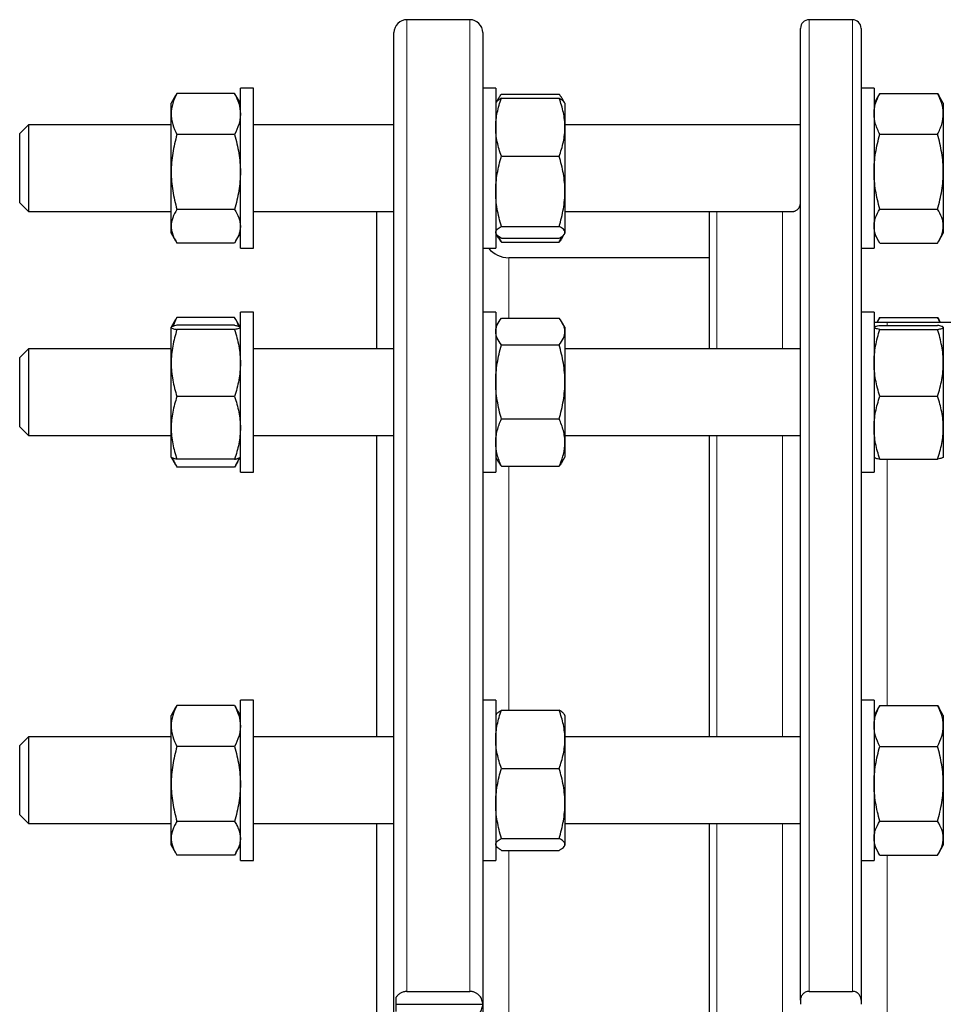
# Model space of a CAD drawing. Header units: millimetres. Extents: x 108 to 1084, y 38 to 949.
# Tile 8 of 9: x 724 to 937, y 707 to 935. Entities that reach past the tile are written whole.
import ezdxf

# ---------------------------------------------------------------- set-up
doc = ezdxf.new("R2010")
doc.units = ezdxf.units.MM

msp = doc.modelspace()

# ---------------------------------------------------------------- linework, layer by layer
at = {"color": 7, "linetype": 'Continuous', "lineweight": 25}
for p, q in [((827.57, 934.51), (813.07, 934.51)), ((916.01, 934.51), (906.01, 934.51)), ((810.07, 707.01), (810.07, 931.51)), ((830.57, 931.51), (830.57, 707.01)), ((904.01, 708), (904.01, 932.51)), ((918.01, 932.51), (918.01, 708)), ((759.61, 916.99), (758.57, 915.19)), ((759.62, 916.98), (759.91, 917.48)), ((773.23, 917.48), (759.91, 917.48)), ((773.53, 916.98), (773.23, 917.48)), ((774.57, 915.19), (773.54, 916.99)), ((777.57, 918.69), (774.57, 918.69)), ((774.57, 907.89), (774.57, 918.69)), ((777.57, 907.89), (777.57, 918.69)), ((833.57, 918.69), (830.57, 918.69)), ((833.57, 918.69), (833.57, 885.47)), ((834.91, 917.29), (848.23, 917.29)), ((921.01, 918.69), (918.01, 918.69)), ((921.01, 918.69), (921.01, 881.69)), ((922.06, 917.01), (921.01, 915.19)), ((922.35, 917.49), (922.06, 917.01)), ((922.35, 917.49), (935.67, 917.49)), ((935.67, 917.49), (935.95, 917.01)), ((937.01, 915.19), (935.96, 917.01)), ((758.57, 912.73), (758.57, 915.19)), ((833.69, 915.39), (833.57, 915.19)), ((834.18, 916.25), (833.69, 915.39)), ((834.91, 916.38), (848.23, 916.38)), ((849.46, 915.39), (848.96, 916.25)), ((849.57, 915.19), (849.46, 915.39)), ((849.57, 915.19), (849.57, 909.66)), ((937.01, 915.19), (937.01, 912.76)), ((758.57, 899.33), (758.57, 912.73)), ((937.01, 912.76), (937.01, 899.38)), ((725.57, 910.19), (723.57, 908.19)), ((758.57, 910.19), (725.57, 910.19)), ((725.57, 910.19), (725.57, 895.48)), ((810.07, 910.19), (777.57, 910.19)), ((904.01, 910.19), (849.57, 910.19)), ((723.57, 896.42), (723.57, 908.19)), ((773.23, 907.97), (759.91, 907.97)), ((774.57, 881.69), (774.57, 907.89)), ((777.57, 881.69), (777.57, 907.89)), ((849.57, 909.66), (849.57, 894.85)), ((922.35, 908.03), (935.67, 908.03)), ((834.91, 902.94), (848.23, 902.94)), ((758.57, 886.79), (758.57, 899.33)), ((937.01, 899.38), (937.01, 886.81)), ((723.57, 892.19), (723.57, 896.42)), ((725.57, 895.48), (725.57, 890.19)), ((849.57, 894.85), (849.57, 885.38)), ((723.57, 892.19), (725.57, 890.19)), ((725.57, 890.19), (758.57, 890.19)), ((773.23, 890.68), (759.91, 890.68)), ((777.57, 890.19), (810.07, 890.19)), ((806.07, 858.43), (806.07, 890.19)), ((849.57, 890.19), (902.17, 890.19)), ((883.01, 858.43), (883.01, 890.19)), ((922.35, 890.73), (935.67, 890.73)), ((758.57, 885.19), (758.57, 886.79)), ((758.57, 885.19), (759.61, 883.4)), ((773.54, 883.4), (774.57, 885.19)), ((833.57, 885.47), (833.57, 881.69)), ((833.57, 885.19), (833.69, 884.99)), ((834.91, 886.76), (848.23, 886.76)), ((849.46, 884.99), (849.57, 885.19)), ((849.57, 885.38), (849.57, 885.19)), ((921.01, 885.19), (922.06, 883.37)), ((935.96, 883.37), (937.01, 885.19)), ((937.01, 886.81), (937.01, 885.19)), ((773.23, 882.9), (759.91, 882.9)), ((833.71, 884.95), (834.18, 884.13)), ((834.91, 884.01), (848.23, 884.01)), ((834.91, 883.09), (848.23, 883.09)), ((848.96, 884.13), (849.43, 884.95)), ((922.35, 882.9), (935.67, 882.9)), ((774.57, 881.69), (777.57, 881.69)), ((830.57, 881.69), (833.57, 881.69)), ((918.01, 881.69), (921.01, 881.69)), ((883.01, 879.51), (836.57, 879.51)), ((777.57, 866.93), (774.57, 866.93)), ((774.57, 846.68), (774.57, 866.93)), ((777.57, 846.68), (777.57, 866.93)), ((833.57, 866.93), (830.57, 866.93)), ((833.57, 866.93), (833.57, 830.08)), ((921.01, 866.93), (918.01, 866.93)), ((921.01, 866.93), (921.01, 829.93)), ((759.61, 865.22), (758.6, 863.47)), ((759.62, 865.22), (759.91, 865.72)), ((773.23, 865.72), (759.91, 865.72)), ((773.53, 865.22), (773.23, 865.72)), ((774.54, 863.47), (773.54, 865.22)), ((834.91, 865.53), (848.23, 865.53)), ((924.07, 864.51), (921.01, 864.51)), ((922.06, 865.25), (921.63, 864.51)), ((922.35, 865.72), (922.06, 865.25)), ((922.35, 865.72), (935.67, 865.72)), ((966.57, 864.51), (924.07, 864.51)), ((935.67, 865.72), (935.96, 865.25)), ((936.39, 864.51), (935.96, 865.25)), ((758.59, 863.46), (758.57, 863.43)), ((758.57, 863.4), (758.57, 863.43)), ((758.57, 855.17), (758.57, 863.4)), ((773.23, 863.9), (759.91, 863.9)), ((773.23, 862.9), (759.91, 862.9)), ((774.57, 863.43), (774.55, 863.46)), ((834.18, 864.49), (833.57, 863.43)), ((849.57, 863.43), (848.96, 864.49)), ((849.57, 863.43), (849.57, 862.45)), ((849.57, 862.45), (849.57, 850.81)), ((921.02, 863.45), (921.01, 863.43)), ((922.35, 863.88), (935.67, 863.88)), ((922.35, 862.94), (935.67, 862.94)), ((937.01, 863.43), (937, 863.45)), ((937.01, 863.43), (937.01, 863.41)), ((937.01, 863.41), (937.01, 855.21)), ((725.57, 858.43), (723.57, 856.43)), ((758.57, 858.43), (725.57, 858.43)), ((725.57, 858.43), (725.57, 839.94)), ((810.07, 858.43), (777.57, 858.43)), ((834.91, 859.36), (848.23, 859.36)), ((904.01, 858.43), (849.57, 858.43)), ((723.57, 841.63), (723.57, 856.43)), ((758.57, 840.19), (758.57, 855.17)), ((937.01, 855.21), (937.01, 840.23)), ((849.57, 850.81), (849.57, 836.8)), ((773.23, 847.43), (759.91, 847.43)), ((774.57, 829.93), (774.57, 846.68)), ((777.57, 829.93), (777.57, 846.68)), ((922.35, 847.49), (935.67, 847.49)), ((834.91, 842.26), (848.23, 842.26)), ((723.57, 840.43), (723.57, 841.63)), ((723.57, 840.43), (725.57, 838.43)), ((725.57, 839.94), (725.57, 838.43)), ((758.57, 833.43), (758.57, 840.19)), ((937.01, 840.23), (937.01, 833.43)), ((725.57, 838.43), (758.57, 838.43)), ((777.57, 838.43), (810.07, 838.43)), ((806.07, 768.77), (806.07, 838.43)), ((849.57, 838.43), (903.86, 838.43)), ((883.01, 768.77), (883.01, 838.43)), ((849.57, 836.8), (849.57, 833.43)), ((758.57, 833.43), (758.59, 833.4)), ((758.59, 833.4), (759.61, 831.63)), ((773.23, 832.95), (759.91, 832.95)), ((773.54, 831.63), (774.55, 833.4)), ((774.55, 833.4), (774.57, 833.43)), ((833.57, 833.43), (834.18, 832.37)), ((848.96, 832.37), (849.57, 833.43)), ((921.01, 833.43), (921.02, 833.4)), ((922.35, 832.98), (935.67, 832.98)), ((937, 833.4), (937.01, 833.43)), ((773.23, 831.14), (759.91, 831.14)), ((834.91, 831.33), (848.23, 831.33)), ((774.57, 829.93), (777.57, 829.93)), ((830.57, 829.93), (833.57, 829.93)), ((833.57, 830.08), (833.57, 829.93)), ((918.01, 829.93), (921.01, 829.93)), ((773.23, 776.06), (759.91, 776.06)), ((777.57, 777.27), (774.57, 777.27)), ((774.57, 748.05), (774.57, 777.27)), ((777.57, 748.05), (777.57, 777.27)), ((833.57, 777.27), (830.57, 777.27)), ((833.57, 777.27), (833.57, 740.27)), ((921.01, 777.27), (918.01, 777.27)), ((921.01, 777.27), (921.01, 740.27)), ((922.35, 776.07), (922.06, 775.59)), ((922.35, 776.07), (935.67, 776.07)), ((935.67, 776.07), (935.95, 775.59)), ((759.6, 775.56), (758.57, 773.77)), ((758.57, 771.31), (758.57, 773.77)), ((774.57, 773.77), (773.54, 775.56)), ((833.68, 773.96), (833.57, 773.77)), ((834.91, 774.96), (848.23, 774.96)), ((849.57, 773.77), (849.46, 773.96)), ((849.57, 773.77), (849.57, 768.24)), ((922.06, 775.59), (921.01, 773.77)), ((937.01, 773.77), (935.96, 775.59)), ((937.01, 773.77), (937.01, 771.34)), ((758.57, 757.91), (758.57, 771.31)), ((937.01, 771.34), (937.01, 757.96)), ((725.57, 768.77), (723.57, 766.77)), ((723.57, 750.77), (723.57, 766.77)), ((758.57, 768.77), (725.57, 768.77)), ((725.57, 768.77), (725.57, 748.78)), ((810.07, 768.77), (777.57, 768.77)), ((904.01, 768.77), (849.57, 768.77)), ((849.57, 768.24), (849.57, 753.43)), ((773.23, 766.55), (759.91, 766.55)), ((922.35, 766.6), (935.67, 766.6)), ((834.91, 761.52), (848.23, 761.52)), ((758.57, 745.37), (758.57, 757.91)), ((937.01, 757.96), (937.01, 745.39)), ((849.57, 753.43), (849.57, 743.96)), ((723.57, 750.77), (725.57, 748.77)), ((725.57, 748.78), (725.57, 748.77)), ((725.57, 748.77), (758.57, 748.77)), ((773.23, 749.26), (759.91, 749.26)), ((777.57, 748.77), (810.07, 748.77)), ((806.07, 665.24), (806.07, 748.77)), ((849.57, 748.77), (904.01, 748.77)), ((883.01, 665.24), (883.01, 748.77)), ((922.35, 749.31), (935.67, 749.31)), ((774.57, 740.27), (774.57, 748.05)), ((777.57, 740.27), (777.57, 748.05)), ((758.57, 743.77), (758.57, 745.37)), ((834.91, 745.34), (848.23, 745.34)), ((849.57, 743.96), (849.57, 743.77)), ((937.01, 745.39), (937.01, 743.77)), ((758.57, 743.77), (759.61, 741.98)), ((773.54, 741.98), (774.57, 743.77)), ((833.57, 743.77), (833.69, 743.57)), ((834.91, 742.58), (848.23, 742.58)), ((849.46, 743.57), (849.57, 743.77)), ((921.01, 743.77), (922.06, 741.95)), ((935.96, 741.95), (937.01, 743.77)), ((773.23, 741.48), (759.91, 741.48)), ((774.57, 740.27), (777.57, 740.27)), ((830.57, 740.27), (833.57, 740.27)), ((918.01, 740.27), (921.01, 740.27)), ((922.35, 741.48), (935.67, 741.48)), ((813.07, 709.99), (827.57, 709.99)), ((906.01, 709.99), (916.01, 709.99)), ((810.57, 705.35), (810.57, 708.66)), ((904.01, 708), (904.01, 707.01)), ((918.01, 708), (918.01, 707.01)), ((810.07, 482.51), (810.07, 707.01)), ((810.57, 707.01), (830.57, 707.01)), ((830.57, 707.01), (830.57, 482.51))]:
    msp.add_line(p, q, dxfattribs=at)
at = {"color": 8, "linetype": 'Continuous', "lineweight": 18}
for p, q in [((813.07, 934.51), (813.07, 709.99)), ((827.57, 709.99), (827.57, 934.51)), ((906.01, 934.51), (906.01, 709.99)), ((916.01, 709.99), (916.01, 934.51)), ((884.66, 890.19), (884.66, 858.43)), ((899.88, 858.43), (899.88, 890.19)), ((836.57, 879.51), (836.57, 865.53)), ((924.07, 864.51), (924.07, 863.88)), ((884.66, 838.43), (884.66, 768.77)), ((899.88, 768.77), (899.88, 838.43)), ((924.07, 832.98), (924.07, 776.07)), ((836.57, 831.33), (836.57, 774.96)), ((884.66, 748.77), (884.66, 665.24)), ((899.88, 665.24), (899.88, 748.77)), ((836.57, 742.58), (836.57, 672.34)), ((924.07, 741.48), (924.07, 670.69))]:
    msp.add_line(p, q, dxfattribs=at)
at = {"color": 7, "linetype": 'Continuous', "lineweight": 25}
for centre, radius, start, end in [((813.07, 931.51), 3, 90, 180), ((827.57, 931.51), 3, 0, 90), ((906.01, 932.51), 2, 90, 180), ((916.01, 932.51), 2, 360, 90), ((836.57, 885.51), 6, 219.4798, 270)]:
    msp.add_arc(centre, radius, start, end, dxfattribs=at)
for points, knots in [([(759.91, 917.48), (759.5, 916.71), (759.17, 915.92), (758.7, 914.34), (758.57, 913.54), (758.57, 912.73)], [0, 0, 0, 0, 0.5, 0.5, 1, 1, 1, 1]), ([(773.23, 917.48), (773.64, 916.71), (773.98, 915.92), (774.44, 914.34), (774.57, 913.54), (774.57, 912.73)], [0, 0, 0, 0, 0.5, 0.5, 1, 1, 1, 1]), ([(833.89, 915.64), (833.91, 915.71), (834.04, 916.03), (834.37, 916.58), (834.73, 917.06), (834.91, 917.29)], [0, 0, 0, 0, 0.132538, 0.566227, 1, 1, 1, 1]), ([(849.26, 915.64), (849.23, 915.71), (849.1, 916.03), (848.77, 916.58), (848.41, 917.06), (848.23, 917.29)], [0, 0, 0, 0, 0.132538, 0.566227, 1, 1, 1, 1]), ([(921.01, 912.76), (921.01, 913.16), (921.04, 913.56), (921.16, 914.36), (921.26, 914.76), (921.61, 915.95), (921.94, 916.72), (922.35, 917.49)], [0, 0, 0, 0, 0.25, 0.25, 0.5, 0.5, 1, 1, 1, 1]), ([(937.01, 912.76), (937.01, 913.16), (936.98, 913.56), (936.85, 914.36), (936.76, 914.76), (936.41, 915.95), (936.07, 916.72), (935.67, 917.49)], [0, 0, 0, 0, 0.25, 0.25, 0.5, 0.5, 1, 1, 1, 1]), ([(833.57, 909.66), (833.57, 910.23), (833.6, 910.8), (833.73, 911.94), (833.82, 912.5), (834.17, 914.18), (834.5, 915.28), (834.91, 916.38)], [0, 0, 0, 0, 0.25, 0.25, 0.5, 0.5, 1, 1, 1, 1]), ([(834.91, 916.38), (834.78, 916.3), (834.52, 916.16), (834.2, 915.93), (833.93, 915.7), (833.76, 915.52), (833.71, 915.41), (833.69, 915.39)], [0, 0, 0, 0, 0.2277806, 0.4556256, 0.683352, 0.915379, 1, 1, 1, 1]), ([(849.57, 909.66), (849.57, 910.23), (849.54, 910.8), (849.42, 911.94), (849.33, 912.5), (848.98, 914.18), (848.64, 915.28), (848.23, 916.38)], [0, 0, 0, 0, 0.25, 0.25, 0.5, 0.5, 1, 1, 1, 1]), ([(848.23, 916.38), (848.36, 916.3), (848.62, 916.16), (848.95, 915.93), (849.21, 915.7), (849.38, 915.52), (849.44, 915.41), (849.45, 915.39)], [0, 0, 0, 0, 0.227781, 0.455626, 0.683352, 0.915379, 1, 1, 1, 1]), ([(758.57, 912.73), (758.57, 912.32), (758.6, 911.92), (758.73, 911.12), (758.82, 910.72), (759.17, 909.53), (759.5, 908.75), (759.91, 907.97)], [0, 0, 0, 0, 0.25, 0.25, 0.5, 0.5, 1, 1, 1, 1]), ([(774.57, 912.73), (774.57, 912.32), (774.54, 911.92), (774.42, 911.12), (774.33, 910.72), (773.98, 909.53), (773.64, 908.75), (773.23, 907.97)], [0, 0, 0, 0, 0.25, 0.25, 0.5, 0.5, 1, 1, 1, 1]), ([(922.35, 908.03), (922.15, 908.41), (921.96, 908.8), (921.63, 909.58), (921.48, 909.98), (921.14, 911.16), (921.01, 911.96), (921.01, 912.76)], [0, 0, 0, 0, 0.25, 0.25, 0.5, 0.5, 1, 1, 1, 1]), ([(935.67, 908.03), (935.87, 908.41), (936.06, 908.8), (936.39, 909.58), (936.53, 909.98), (936.88, 911.16), (937.01, 911.96), (937.01, 912.76)], [0, 0, 0, 0, 0.25, 0.25, 0.5, 0.5, 1, 1, 1, 1]), ([(759.91, 907.97), (759.71, 907.27), (759.52, 906.56), (759.19, 905.12), (759.05, 904.4), (758.7, 902.24), (758.57, 900.79), (758.57, 899.33)], [0, 0, 0, 0, 0.25, 0.25, 0.5, 0.5, 1, 1, 1, 1]), ([(773.23, 907.97), (773.43, 907.27), (773.62, 906.56), (773.95, 905.12), (774.1, 904.4), (774.45, 902.24), (774.57, 900.79), (774.57, 899.33)], [0, 0, 0, 0, 0.25, 0.25, 0.5, 0.5, 1, 1, 1, 1]), ([(834.91, 902.94), (834.5, 904.04), (834.17, 905.15), (833.7, 907.39), (833.57, 908.52), (833.57, 909.66)], [0, 0, 0, 0, 0.5, 0.5, 1, 1, 1, 1]), ([(848.23, 902.94), (848.64, 904.04), (848.98, 905.15), (849.44, 907.39), (849.57, 908.52), (849.57, 909.66)], [0, 0, 0, 0, 0.5, 0.5, 1, 1, 1, 1]), ([(921.01, 899.38), (921.01, 900.11), (921.04, 900.85), (921.16, 902.31), (921.25, 903.03), (921.6, 905.19), (921.94, 906.62), (922.35, 908.03)], [0, 0, 0, 0, 0.25, 0.25, 0.5, 0.5, 1, 1, 1, 1]), ([(937.01, 899.38), (937.01, 900.11), (936.98, 900.85), (936.86, 902.31), (936.76, 903.03), (936.41, 905.19), (936.08, 906.62), (935.67, 908.03)], [0, 0, 0, 0, 0.25, 0.25, 0.5, 0.5, 1, 1, 1, 1]), ([(833.57, 894.85), (833.57, 895.54), (833.6, 896.22), (833.73, 897.6), (833.82, 898.28), (834.17, 900.31), (834.51, 901.64), (834.91, 902.94)], [0, 0, 0, 0, 0.25, 0.25, 0.5, 0.5, 1, 1, 1, 1]), ([(849.57, 894.85), (849.57, 895.54), (849.54, 896.22), (849.42, 897.6), (849.32, 898.28), (848.97, 900.31), (848.64, 901.64), (848.23, 902.94)], [0, 0, 0, 0, 0.25, 0.25, 0.5, 0.5, 1, 1, 1, 1]), ([(758.57, 899.33), (758.57, 898.6), (758.6, 897.86), (758.73, 896.39), (758.82, 895.66), (759.17, 893.5), (759.51, 892.08), (759.91, 890.68)], [0, 0, 0, 0, 0.25, 0.25, 0.5, 0.5, 1, 1, 1, 1]), ([(774.57, 899.33), (774.57, 898.6), (774.54, 897.86), (774.42, 896.39), (774.32, 895.66), (773.97, 893.5), (773.64, 892.08), (773.23, 890.68)], [0, 0, 0, 0, 0.25, 0.25, 0.5, 0.5, 1, 1, 1, 1]), ([(922.35, 890.73), (921.94, 892.15), (921.6, 893.57), (921.14, 896.45), (921.01, 897.91), (921.01, 899.38)], [0, 0, 0, 0, 0.5, 0.5, 1, 1, 1, 1]), ([(935.67, 890.73), (936.08, 892.15), (936.42, 893.57), (936.88, 896.45), (937.01, 897.91), (937.01, 899.38)], [0, 0, 0, 0, 0.5, 0.5, 1, 1, 1, 1]), ([(834.91, 886.76), (834.71, 887.42), (834.52, 888.08), (834.19, 889.43), (834.05, 890.1), (833.7, 892.13), (833.57, 893.48), (833.57, 894.85)], [0, 0, 0, 0, 0.25, 0.25, 0.5, 0.5, 1, 1, 1, 1]), ([(848.23, 886.76), (848.43, 887.42), (848.62, 888.08), (848.95, 889.43), (849.1, 890.1), (849.45, 892.13), (849.57, 893.48), (849.57, 894.85)], [0, 0, 0, 0, 0.25, 0.25, 0.5, 0.5, 1, 1, 1, 1]), ([(902.17, 890.19), (902.18, 890.19), (902.26, 890.19), (902.44, 890.22), (902.7, 890.29), (902.96, 890.41), (903.23, 890.6), (903.48, 890.83), (903.67, 891.1), (903.81, 891.37), (903.91, 891.63), (903.98, 891.92), (904.01, 892.18), (904.01, 892.34), (904.01, 892.38)], [0, 0, 0, 0, 0.0139157, 0.1154837, 0.217064, 0.3269307, 0.4367881, 0.5491099, 0.6614032, 0.7376861, 0.813959, 0.8919663, 0.9699589, 1, 1, 1, 1]), ([(759.91, 890.68), (759.5, 890.04), (759.17, 889.4), (758.7, 888.11), (758.57, 887.45), (758.57, 886.79)], [0, 0, 0, 0, 0.5, 0.5, 1, 1, 1, 1]), ([(773.23, 890.68), (773.64, 890.04), (773.98, 889.4), (774.44, 888.11), (774.57, 887.45), (774.57, 886.79)], [0, 0, 0, 0, 0.5, 0.5, 1, 1, 1, 1]), ([(921.01, 886.81), (921.01, 887.15), (921.04, 887.48), (921.16, 888.14), (921.25, 888.47), (921.6, 889.45), (921.94, 890.09), (922.35, 890.73)], [0, 0, 0, 0, 0.25, 0.25, 0.5, 0.5, 1, 1, 1, 1]), ([(937.01, 886.81), (937.01, 887.15), (936.98, 887.48), (936.86, 888.14), (936.76, 888.47), (936.41, 889.45), (936.08, 890.09), (935.67, 890.73)], [0, 0, 0, 0, 0.25, 0.25, 0.5, 0.5, 1, 1, 1, 1]), ([(758.57, 886.79), (758.57, 886.46), (758.6, 886.13), (758.73, 885.47), (758.82, 885.15), (759.17, 884.18), (759.5, 883.54), (759.91, 882.9)], [0, 0, 0, 0, 0.25, 0.25, 0.5, 0.5, 1, 1, 1, 1]), ([(774.57, 886.79), (774.57, 886.46), (774.54, 886.13), (774.42, 885.47), (774.33, 885.15), (773.98, 884.18), (773.64, 883.54), (773.23, 882.9)], [0, 0, 0, 0, 0.25, 0.25, 0.5, 0.5, 1, 1, 1, 1]), ([(833.57, 885.38), (833.57, 885.5), (833.6, 885.62), (833.73, 885.85), (833.82, 885.96), (834.17, 886.31), (834.5, 886.53), (834.91, 886.76)], [0, 0, 0, 0, 0.25, 0.25, 0.5, 0.5, 1, 1, 1, 1]), ([(834.91, 884.01), (834.5, 884.23), (834.17, 884.46), (833.7, 884.92), (833.57, 885.15), (833.57, 885.38)], [0, 0, 0, 0, 0.5, 0.5, 1, 1, 1, 1]), ([(849.57, 885.38), (849.57, 885.5), (849.54, 885.62), (849.42, 885.85), (849.33, 885.96), (848.98, 886.31), (848.64, 886.53), (848.23, 886.76)], [0, 0, 0, 0, 0.25, 0.25, 0.5, 0.5, 1, 1, 1, 1]), ([(848.23, 884.01), (848.64, 884.23), (848.98, 884.46), (849.44, 884.92), (849.57, 885.15), (849.57, 885.38)], [0, 0, 0, 0, 0.5, 0.5, 1, 1, 1, 1]), ([(922.35, 882.9), (921.94, 883.54), (921.6, 884.18), (921.14, 885.49), (921.01, 886.15), (921.01, 886.81)], [0, 0, 0, 0, 0.5, 0.5, 1, 1, 1, 1]), ([(935.67, 882.9), (936.08, 883.54), (936.42, 884.18), (936.88, 885.49), (937.01, 886.15), (937.01, 886.81)], [0, 0, 0, 0, 0.5, 0.5, 1, 1, 1, 1]), ([(834.19, 884.14), (834.26, 884.03), (834.45, 883.67), (834.72, 883.33), (834.91, 883.09)], [0, 0, 0, 0, 0.3199566, 1, 1, 1, 1]), ([(834.91, 883.09), (834.78, 883.39), (834.6, 883.79), (834.45, 884.2), (834.41, 884.31)], [0, 0, 0, 0, 0.725668, 1, 1, 1, 1]), ([(848.23, 883.09), (848.36, 883.39), (848.55, 883.79), (848.69, 884.2), (848.73, 884.31)], [0, 0, 0, 0, 0.725668, 1, 1, 1, 1]), ([(848.95, 884.14), (848.89, 884.03), (848.69, 883.67), (848.42, 883.33), (848.23, 883.09)], [0, 0, 0, 0, 0.319957, 1, 1, 1, 1]), ([(759.91, 865.72), (759.81, 865.52), (759.61, 865.12), (759.3, 864.45), (759.13, 863.96), (759.03, 863.69)], [0, 0, 0, 0, 0.2970202, 0.5942661, 1, 1, 1, 1]), ([(773.23, 865.72), (773.33, 865.52), (773.54, 865.12), (773.84, 864.45), (774.01, 863.96), (774.11, 863.69)], [0, 0, 0, 0, 0.29702, 0.594266, 1, 1, 1, 1]), ([(833.57, 862.45), (833.57, 862.71), (833.6, 862.97), (833.73, 863.49), (833.82, 863.75), (834.17, 864.52), (834.5, 865.03), (834.91, 865.53)], [0, 0, 0, 0, 0.25, 0.25, 0.5, 0.5, 1, 1, 1, 1]), ([(849.57, 862.45), (849.57, 862.71), (849.54, 862.97), (849.42, 863.49), (849.33, 863.75), (848.98, 864.52), (848.64, 865.03), (848.23, 865.53)], [0, 0, 0, 0, 0.25, 0.25, 0.5, 0.5, 1, 1, 1, 1]), ([(921.78, 864.51), (921.79, 864.55), (921.94, 864.96), (922.16, 865.36), (922.35, 865.72)], [0, 0, 0, 0, 0.102913, 1, 1, 1, 1]), ([(936.24, 864.51), (936.22, 864.55), (936.07, 864.96), (935.86, 865.36), (935.67, 865.72)], [0, 0, 0, 0, 0.102913, 1, 1, 1, 1]), ([(759.91, 863.9), (759.5, 863.82), (759.17, 863.74), (758.7, 863.57), (758.57, 863.49), (758.57, 863.4)], [0, 0, 0, 0, 0.5, 0.5, 1, 1, 1, 1]), ([(758.57, 863.4), (758.57, 863.36), (758.6, 863.32), (758.73, 863.23), (758.82, 863.19), (759.17, 863.07), (759.5, 862.99), (759.91, 862.9)], [0, 0, 0, 0, 0.25, 0.25, 0.5, 0.5, 1, 1, 1, 1]), ([(759.91, 862.9), (759.5, 861.64), (759.17, 860.36), (758.7, 857.79), (758.57, 856.48), (758.57, 855.17)], [0, 0, 0, 0, 0.5, 0.5, 1, 1, 1, 1]), ([(773.23, 863.9), (773.36, 863.88), (773.62, 863.82), (773.95, 863.74), (774.22, 863.66), (774.41, 863.57), (774.53, 863.51), (774.54, 863.46), (774.55, 863.45)], [0, 0, 0, 0, 0.183182, 0.366417, 0.549556, 0.736153, 0.922869, 1, 1, 1, 1]), ([(774.57, 863.4), (774.57, 863.36), (774.54, 863.32), (774.42, 863.23), (774.33, 863.19), (773.98, 863.07), (773.64, 862.99), (773.23, 862.9)], [0, 0, 0, 0, 0.25, 0.25, 0.5, 0.5, 1, 1, 1, 1]), ([(773.23, 862.9), (773.64, 861.64), (773.98, 860.36), (774.44, 857.79), (774.57, 856.48), (774.57, 855.17)], [0, 0, 0, 0, 0.5, 0.5, 1, 1, 1, 1]), ([(834.91, 859.36), (834.5, 859.87), (834.17, 860.37), (833.7, 861.4), (833.57, 861.92), (833.57, 862.45)], [0, 0, 0, 0, 0.5, 0.5, 1, 1, 1, 1]), ([(848.23, 859.36), (848.64, 859.87), (848.98, 860.37), (849.44, 861.4), (849.57, 861.92), (849.57, 862.45)], [0, 0, 0, 0, 0.5, 0.5, 1, 1, 1, 1]), ([(922.35, 862.94), (921.94, 863.01), (921.6, 863.09), (921.14, 863.25), (921.01, 863.33), (921.01, 863.41)], [0, 0, 0, 0, 0.5, 0.5, 1, 1, 1, 1]), ([(921.01, 855.21), (921.01, 855.87), (921.04, 856.52), (921.16, 857.84), (921.26, 858.49), (921.61, 860.42), (921.94, 861.69), (922.35, 862.94)], [0, 0, 0, 0, 0.25, 0.25, 0.5, 0.5, 1, 1, 1, 1]), ([(921.03, 863.45), (921.04, 863.47), (921.07, 863.52), (921.21, 863.59), (921.44, 863.67), (921.8, 863.77), (922.17, 863.84), (922.35, 863.88)], [0, 0, 0, 0, 0.144324, 0.313679, 0.482946, 0.741448, 1, 1, 1, 1]), ([(937.01, 863.41), (937.01, 863.45), (936.98, 863.49), (936.86, 863.57), (936.76, 863.6), (936.41, 863.72), (936.08, 863.8), (935.67, 863.88)], [0, 0, 0, 0, 0.25, 0.25, 0.5, 0.5, 1, 1, 1, 1]), ([(935.67, 862.94), (936.08, 863.01), (936.42, 863.09), (936.88, 863.25), (937.01, 863.33), (937.01, 863.41)], [0, 0, 0, 0, 0.5, 0.5, 1, 1, 1, 1]), ([(937.01, 855.21), (937.01, 855.87), (936.98, 856.52), (936.85, 857.84), (936.76, 858.49), (936.41, 860.42), (936.07, 861.69), (935.67, 862.94)], [0, 0, 0, 0, 0.25, 0.25, 0.5, 0.5, 1, 1, 1, 1]), ([(833.57, 850.81), (833.57, 851.54), (833.6, 852.27), (833.73, 853.71), (833.82, 854.42), (834.17, 856.56), (834.5, 857.97), (834.91, 859.36)], [0, 0, 0, 0, 0.25, 0.25, 0.5, 0.5, 1, 1, 1, 1]), ([(849.57, 850.81), (849.57, 851.54), (849.54, 852.27), (849.42, 853.71), (849.33, 854.42), (848.98, 856.56), (848.64, 857.97), (848.23, 859.36)], [0, 0, 0, 0, 0.25, 0.25, 0.5, 0.5, 1, 1, 1, 1]), ([(758.57, 855.17), (758.57, 854.51), (758.6, 853.85), (758.73, 852.55), (758.82, 851.9), (759.17, 849.96), (759.5, 848.69), (759.91, 847.43)], [0, 0, 0, 0, 0.25, 0.25, 0.5, 0.5, 1, 1, 1, 1]), ([(774.57, 855.17), (774.57, 854.51), (774.54, 853.85), (774.42, 852.55), (774.33, 851.9), (773.98, 849.96), (773.64, 848.69), (773.23, 847.43)], [0, 0, 0, 0, 0.25, 0.25, 0.5, 0.5, 1, 1, 1, 1]), ([(922.35, 847.49), (922.15, 848.12), (921.96, 848.75), (921.63, 850.03), (921.48, 850.68), (921.14, 852.61), (921.01, 853.91), (921.01, 855.21)], [0, 0, 0, 0, 0.25, 0.25, 0.5, 0.5, 1, 1, 1, 1]), ([(935.67, 847.49), (935.87, 848.12), (936.06, 848.75), (936.39, 850.03), (936.53, 850.68), (936.88, 852.61), (937.01, 853.91), (937.01, 855.21)], [0, 0, 0, 0, 0.25, 0.25, 0.5, 0.5, 1, 1, 1, 1]), ([(834.91, 842.26), (834.5, 843.66), (834.17, 845.07), (833.7, 847.92), (833.57, 849.36), (833.57, 850.81)], [0, 0, 0, 0, 0.5, 0.5, 1, 1, 1, 1]), ([(848.23, 842.26), (848.64, 843.66), (848.98, 845.07), (849.44, 847.92), (849.57, 849.36), (849.57, 850.81)], [0, 0, 0, 0, 0.5, 0.5, 1, 1, 1, 1]), ([(759.91, 847.43), (759.71, 846.84), (759.52, 846.25), (759.19, 845.04), (759.05, 844.44), (758.7, 842.63), (758.57, 841.41), (758.57, 840.19)], [0, 0, 0, 0, 0.25, 0.25, 0.5, 0.5, 1, 1, 1, 1]), ([(773.23, 847.43), (773.43, 846.84), (773.62, 846.25), (773.95, 845.04), (774.1, 844.44), (774.45, 842.63), (774.57, 841.41), (774.57, 840.19)], [0, 0, 0, 0, 0.25, 0.25, 0.5, 0.5, 1, 1, 1, 1]), ([(921.01, 840.23), (921.01, 840.85), (921.04, 841.47), (921.16, 842.69), (921.25, 843.3), (921.6, 845.11), (921.94, 846.31), (922.35, 847.49)], [0, 0, 0, 0, 0.25, 0.25, 0.5, 0.5, 1, 1, 1, 1]), ([(937.01, 840.23), (937.01, 840.85), (936.98, 841.47), (936.86, 842.69), (936.76, 843.3), (936.41, 845.11), (936.08, 846.31), (935.67, 847.49)], [0, 0, 0, 0, 0.25, 0.25, 0.5, 0.5, 1, 1, 1, 1]), ([(833.57, 836.8), (833.57, 837.26), (833.6, 837.72), (833.73, 838.65), (833.82, 839.11), (834.17, 840.48), (834.51, 841.38), (834.91, 842.26)], [0, 0, 0, 0, 0.25, 0.25, 0.5, 0.5, 1, 1, 1, 1]), ([(849.57, 836.8), (849.57, 837.26), (849.54, 837.72), (849.42, 838.65), (849.32, 839.11), (848.97, 840.48), (848.64, 841.38), (848.23, 842.26)], [0, 0, 0, 0, 0.25, 0.25, 0.5, 0.5, 1, 1, 1, 1]), ([(758.57, 840.19), (758.57, 839.58), (758.6, 838.97), (758.73, 837.73), (758.82, 837.12), (759.17, 835.31), (759.51, 834.12), (759.91, 832.95)], [0, 0, 0, 0, 0.25, 0.25, 0.5, 0.5, 1, 1, 1, 1]), ([(774.57, 840.19), (774.57, 839.58), (774.54, 838.97), (774.42, 837.73), (774.32, 837.12), (773.97, 835.31), (773.64, 834.12), (773.23, 832.95)], [0, 0, 0, 0, 0.25, 0.25, 0.5, 0.5, 1, 1, 1, 1]), ([(922.35, 832.98), (921.94, 834.17), (921.6, 835.36), (921.14, 837.78), (921.01, 839), (921.01, 840.23)], [0, 0, 0, 0, 0.5, 0.5, 1, 1, 1, 1]), ([(935.67, 832.98), (936.08, 834.17), (936.42, 835.36), (936.88, 837.78), (937.01, 839), (937.01, 840.23)], [0, 0, 0, 0, 0.5, 0.5, 1, 1, 1, 1]), ([(903.86, 838.43), (903.9, 838.44), (903.99, 838.44), (904, 838.5), (904.01, 838.54)], [0, 0, 0, 0, 0.4375577, 1, 1, 1, 1]), ([(834.91, 831.33), (834.71, 831.77), (834.52, 832.22), (834.19, 833.13), (834.05, 833.58), (833.7, 834.95), (833.57, 835.87), (833.57, 836.8)], [0, 0, 0, 0, 0.25, 0.25, 0.5, 0.5, 1, 1, 1, 1]), ([(848.23, 831.33), (848.43, 831.77), (848.62, 832.22), (848.95, 833.13), (849.1, 833.58), (849.45, 834.95), (849.57, 835.87), (849.57, 836.8)], [0, 0, 0, 0, 0.25, 0.25, 0.5, 0.5, 1, 1, 1, 1]), ([(759.91, 832.95), (759.78, 832.98), (759.52, 833.03), (759.2, 833.12), (758.92, 833.2), (758.73, 833.28), (758.62, 833.35), (758.6, 833.39), (758.6, 833.4)], [0, 0, 0, 0, 0.183182, 0.366417, 0.549556, 0.736153, 0.922869, 1, 1, 1, 1]), ([(758.88, 833.22), (758.91, 833.13), (759.04, 832.73), (759.37, 832.03), (759.73, 831.43), (759.91, 831.14)], [0, 0, 0, 0, 0.132809, 0.566363, 1, 1, 1, 1]), ([(773.23, 832.95), (773.36, 832.98), (773.62, 833.03), (773.95, 833.12), (774.22, 833.2), (774.41, 833.28), (774.53, 833.35), (774.54, 833.39), (774.55, 833.4)], [0, 0, 0, 0, 0.183182, 0.366417, 0.549556, 0.736153, 0.922869, 1, 1, 1, 1]), ([(774.26, 833.22), (774.23, 833.13), (774.1, 832.73), (773.77, 832.03), (773.41, 831.43), (773.23, 831.14)], [0, 0, 0, 0, 0.1328089, 0.5663625, 1, 1, 1, 1]), ([(921.03, 833.41), (921.04, 833.39), (921.07, 833.34), (921.21, 833.27), (921.44, 833.19), (921.8, 833.09), (922.17, 833.02), (922.35, 832.98)], [0, 0, 0, 0, 0.144324, 0.313679, 0.482946, 0.741448, 1, 1, 1, 1]), ([(936.99, 833.41), (936.98, 833.39), (936.94, 833.34), (936.81, 833.27), (936.58, 833.19), (936.22, 833.09), (935.85, 833.02), (935.67, 832.98)], [0, 0, 0, 0, 0.144324, 0.313679, 0.482946, 0.741448, 1, 1, 1, 1]), ([(834.19, 832.38), (834.26, 832.26), (834.45, 831.91), (834.72, 831.56), (834.91, 831.33)], [0, 0, 0, 0, 0.3199566, 1, 1, 1, 1]), ([(848.95, 832.38), (848.89, 832.26), (848.69, 831.91), (848.42, 831.56), (848.23, 831.33)], [0, 0, 0, 0, 0.319957, 1, 1, 1, 1]), ([(759.91, 776.06), (759.5, 775.28), (759.17, 774.5), (758.7, 772.92), (758.57, 772.12), (758.57, 771.31)], [0, 0, 0, 0, 0.5, 0.5, 1, 1, 1, 1]), ([(759.91, 776.06), (759.81, 775.9), (759.7, 775.73), (759.61, 775.56), (759.6, 775.56)], [0, 0, 0, 0, 0.974564, 1, 1, 1, 1]), ([(773.23, 776.06), (773.64, 775.28), (773.98, 774.5), (774.44, 772.92), (774.57, 772.12), (774.57, 771.31)], [0, 0, 0, 0, 0.5, 0.5, 1, 1, 1, 1]), ([(773.23, 776.06), (773.34, 775.9), (773.44, 775.73), (773.54, 775.56), (773.54, 775.56)], [0, 0, 0, 0, 0.974564, 1, 1, 1, 1]), ([(921.01, 771.34), (921.01, 771.74), (921.04, 772.14), (921.16, 772.94), (921.25, 773.33), (921.6, 774.52), (921.94, 775.29), (922.35, 776.07)], [0, 0, 0, 0, 0.25, 0.25, 0.5, 0.5, 1, 1, 1, 1]), ([(937.01, 771.34), (937.01, 771.74), (936.98, 772.14), (936.86, 772.94), (936.76, 773.33), (936.41, 774.52), (936.08, 775.29), (935.67, 776.07)], [0, 0, 0, 0, 0.25, 0.25, 0.5, 0.5, 1, 1, 1, 1]), ([(833.57, 768.24), (833.57, 768.81), (833.6, 769.38), (833.73, 770.52), (833.82, 771.08), (834.17, 772.76), (834.5, 773.86), (834.91, 774.96)], [0, 0, 0, 0, 0.25, 0.25, 0.5, 0.5, 1, 1, 1, 1]), ([(833.68, 773.96), (833.74, 774.04), (833.85, 774.21), (834.13, 774.46), (834.48, 774.71), (834.77, 774.87), (834.91, 774.96)], [0, 0, 0, 0, 0.241866, 0.492926, 0.746451, 1, 1, 1, 1]), ([(849.57, 768.24), (849.57, 768.81), (849.54, 769.38), (849.42, 770.52), (849.33, 771.08), (848.98, 772.76), (848.64, 773.86), (848.23, 774.96)], [0, 0, 0, 0, 0.25, 0.25, 0.5, 0.5, 1, 1, 1, 1]), ([(849.46, 773.96), (849.4, 774.04), (849.29, 774.21), (849.01, 774.46), (848.66, 774.71), (848.38, 774.87), (848.23, 774.96)], [0, 0, 0, 0, 0.241866, 0.492926, 0.746451, 1, 1, 1, 1]), ([(758.57, 771.31), (758.57, 770.9), (758.6, 770.5), (758.73, 769.7), (758.82, 769.3), (759.17, 768.11), (759.5, 767.33), (759.91, 766.55)], [0, 0, 0, 0, 0.25, 0.25, 0.5, 0.5, 1, 1, 1, 1]), ([(774.57, 771.31), (774.57, 770.9), (774.54, 770.5), (774.42, 769.7), (774.33, 769.3), (773.98, 768.11), (773.64, 767.33), (773.23, 766.55)], [0, 0, 0, 0, 0.25, 0.25, 0.5, 0.5, 1, 1, 1, 1]), ([(922.35, 766.6), (921.94, 767.38), (921.6, 768.16), (921.14, 769.73), (921.01, 770.53), (921.01, 771.34)], [0, 0, 0, 0, 0.5, 0.5, 1, 1, 1, 1]), ([(935.67, 766.6), (936.08, 767.38), (936.42, 768.16), (936.88, 769.73), (937.01, 770.53), (937.01, 771.34)], [0, 0, 0, 0, 0.5, 0.5, 1, 1, 1, 1]), ([(834.91, 761.52), (834.5, 762.62), (834.17, 763.73), (833.7, 765.97), (833.57, 767.1), (833.57, 768.24)], [0, 0, 0, 0, 0.5, 0.5, 1, 1, 1, 1]), ([(848.23, 761.52), (848.64, 762.62), (848.98, 763.73), (849.44, 765.97), (849.57, 767.1), (849.57, 768.24)], [0, 0, 0, 0, 0.5, 0.5, 1, 1, 1, 1]), ([(759.91, 766.55), (759.5, 765.14), (759.17, 763.71), (758.7, 760.83), (758.57, 759.38), (758.57, 757.91)], [0, 0, 0, 0, 0.5, 0.5, 1, 1, 1, 1]), ([(773.23, 766.55), (773.64, 765.14), (773.98, 763.71), (774.44, 760.83), (774.57, 759.38), (774.57, 757.91)], [0, 0, 0, 0, 0.5, 0.5, 1, 1, 1, 1]), ([(921.01, 757.96), (921.01, 758.69), (921.04, 759.42), (921.16, 760.89), (921.26, 761.62), (921.61, 763.79), (921.94, 765.21), (922.35, 766.6)], [0, 0, 0, 0, 0.25, 0.25, 0.5, 0.5, 1, 1, 1, 1]), ([(937.01, 757.96), (937.01, 758.69), (936.98, 759.42), (936.85, 760.89), (936.76, 761.62), (936.41, 763.79), (936.07, 765.21), (935.67, 766.6)], [0, 0, 0, 0, 0.25, 0.25, 0.5, 0.5, 1, 1, 1, 1]), ([(833.57, 753.43), (833.57, 754.12), (833.6, 754.81), (833.73, 756.17), (833.82, 756.85), (834.17, 758.87), (834.5, 760.2), (834.91, 761.52)], [0, 0, 0, 0, 0.25, 0.25, 0.5, 0.5, 1, 1, 1, 1]), ([(849.57, 753.43), (849.57, 754.12), (849.54, 754.81), (849.42, 756.17), (849.33, 756.85), (848.98, 758.87), (848.64, 760.2), (848.23, 761.52)], [0, 0, 0, 0, 0.25, 0.25, 0.5, 0.5, 1, 1, 1, 1]), ([(758.57, 757.91), (758.57, 757.17), (758.6, 756.43), (758.73, 754.98), (758.82, 754.25), (759.17, 752.09), (759.5, 750.67), (759.91, 749.26)], [0, 0, 0, 0, 0.25, 0.25, 0.5, 0.5, 1, 1, 1, 1]), ([(774.57, 757.91), (774.57, 757.17), (774.54, 756.43), (774.42, 754.98), (774.33, 754.25), (773.98, 752.09), (773.64, 750.67), (773.23, 749.26)], [0, 0, 0, 0, 0.25, 0.25, 0.5, 0.5, 1, 1, 1, 1]), ([(922.35, 749.31), (922.15, 750.01), (921.96, 750.72), (921.63, 752.16), (921.48, 752.88), (921.14, 755.04), (921.01, 756.5), (921.01, 757.96)], [0, 0, 0, 0, 0.25, 0.25, 0.5, 0.5, 1, 1, 1, 1]), ([(935.67, 749.31), (935.87, 750.01), (936.06, 750.72), (936.39, 752.16), (936.53, 752.88), (936.88, 755.04), (937.01, 756.5), (937.01, 757.96)], [0, 0, 0, 0, 0.25, 0.25, 0.5, 0.5, 1, 1, 1, 1]), ([(834.91, 745.34), (834.5, 746.66), (834.17, 748), (833.7, 750.69), (833.57, 752.05), (833.57, 753.43)], [0, 0, 0, 0, 0.5, 0.5, 1, 1, 1, 1]), ([(848.23, 745.34), (848.64, 746.66), (848.98, 748), (849.44, 750.69), (849.57, 752.05), (849.57, 753.43)], [0, 0, 0, 0, 0.5, 0.5, 1, 1, 1, 1]), ([(759.91, 749.26), (759.71, 748.94), (759.52, 748.62), (759.19, 747.98), (759.05, 747.65), (758.7, 746.68), (758.57, 746.03), (758.57, 745.37)], [0, 0, 0, 0, 0.25, 0.25, 0.5, 0.5, 1, 1, 1, 1]), ([(773.23, 749.26), (773.43, 748.94), (773.62, 748.62), (773.95, 747.98), (774.1, 747.65), (774.45, 746.68), (774.57, 746.03), (774.57, 745.37)], [0, 0, 0, 0, 0.25, 0.25, 0.5, 0.5, 1, 1, 1, 1]), ([(921.01, 745.39), (921.01, 745.73), (921.04, 746.06), (921.16, 746.72), (921.25, 747.05), (921.6, 748.03), (921.94, 748.67), (922.35, 749.31)], [0, 0, 0, 0, 0.25, 0.25, 0.5, 0.5, 1, 1, 1, 1]), ([(937.01, 745.39), (937.01, 745.73), (936.98, 746.06), (936.86, 746.72), (936.76, 747.05), (936.41, 748.03), (936.08, 748.67), (935.67, 749.31)], [0, 0, 0, 0, 0.25, 0.25, 0.5, 0.5, 1, 1, 1, 1]), ([(758.57, 745.37), (758.57, 745.04), (758.6, 744.71), (758.73, 744.05), (758.82, 743.72), (759.17, 742.75), (759.51, 742.11), (759.91, 741.48)], [0, 0, 0, 0, 0.25, 0.25, 0.5, 0.5, 1, 1, 1, 1]), ([(774.57, 745.37), (774.57, 745.04), (774.54, 744.71), (774.42, 744.05), (774.32, 743.72), (773.97, 742.75), (773.64, 742.11), (773.23, 741.48)], [0, 0, 0, 0, 0.25, 0.25, 0.5, 0.5, 1, 1, 1, 1]), ([(833.57, 743.96), (833.57, 744.08), (833.6, 744.19), (833.73, 744.43), (833.82, 744.54), (834.17, 744.89), (834.51, 745.12), (834.91, 745.34)], [0, 0, 0, 0, 0.25, 0.25, 0.5, 0.5, 1, 1, 1, 1]), ([(834.91, 742.58), (834.71, 742.7), (834.52, 742.81), (834.19, 743.04), (834.05, 743.15), (833.7, 743.5), (833.57, 743.73), (833.57, 743.96)], [0, 0, 0, 0, 0.25, 0.25, 0.5, 0.5, 1, 1, 1, 1]), ([(849.57, 743.96), (849.57, 744.08), (849.54, 744.19), (849.42, 744.43), (849.32, 744.54), (848.97, 744.89), (848.64, 745.12), (848.23, 745.34)], [0, 0, 0, 0, 0.25, 0.25, 0.5, 0.5, 1, 1, 1, 1]), ([(848.23, 742.58), (848.43, 742.7), (848.62, 742.81), (848.95, 743.04), (849.1, 743.15), (849.45, 743.5), (849.57, 743.73), (849.57, 743.96)], [0, 0, 0, 0, 0.25, 0.25, 0.5, 0.5, 1, 1, 1, 1]), ([(922.35, 741.48), (921.94, 742.12), (921.6, 742.76), (921.14, 744.07), (921.01, 744.73), (921.01, 745.39)], [0, 0, 0, 0, 0.5, 0.5, 1, 1, 1, 1]), ([(935.67, 741.48), (936.08, 742.12), (936.42, 742.76), (936.88, 744.07), (937.01, 744.73), (937.01, 745.39)], [0, 0, 0, 0, 0.5, 0.5, 1, 1, 1, 1]), ([(813.07, 709.99), (812.79, 709.99), (812.52, 709.95), (812.01, 709.81), (811.77, 709.71), (811.34, 709.46), (811.16, 709.32), (810.83, 709.01), (810.69, 708.84), (810.57, 708.66)], [0, 0, 0, 0, 0.25, 0.25, 0.5, 0.5, 0.75, 0.75, 1, 1, 1, 1]), ([(830.57, 707.01), (830.57, 707.34), (830.52, 707.68), (830.34, 708.16), (830.27, 708.32), (830.09, 708.64), (829.99, 708.79), (829.74, 709.07), (829.6, 709.21), (829.29, 709.46), (829.11, 709.58), (828.72, 709.77), (828.5, 709.85), (828.16, 709.93), (828.05, 709.95), (827.81, 709.98), (827.69, 709.99), (827.57, 709.99)], [0, 0, 0, 0, 0.25, 0.25, 0.375, 0.375, 0.5, 0.5, 0.625, 0.625, 0.75, 0.75, 0.875, 0.875, 0.9375, 0.9375, 1, 1, 1, 1]), ([(906.01, 709.99), (905.85, 709.99), (905.69, 709.97), (905.39, 709.9), (905.25, 709.84), (904.99, 709.72), (904.87, 709.64), (904.66, 709.47), (904.56, 709.38), (904.32, 709.09), (904.2, 708.89), (904.05, 708.45), (904.01, 708.23), (904.01, 708)], [0, 0, 0, 0, 0.125, 0.125, 0.25, 0.25, 0.375, 0.375, 0.5, 0.5, 0.75, 0.75, 1, 1, 1, 1]), ([(918.01, 708), (918.01, 708.12), (918, 708.23), (917.96, 708.45), (917.93, 708.56), (917.82, 708.88), (917.7, 709.09), (917.45, 709.38), (917.36, 709.47), (917.15, 709.64), (917.03, 709.72), (916.77, 709.84), (916.63, 709.9), (916.33, 709.97), (916.17, 709.99), (916.01, 709.99)], [0, 0, 0, 0, 0.125, 0.125, 0.25, 0.25, 0.5, 0.5, 0.625, 0.625, 0.75, 0.75, 0.875, 0.875, 1, 1, 1, 1]), ([(827.57, 704.03), (827.81, 704.03), (828.05, 704.05), (828.5, 704.16), (828.71, 704.24), (829.11, 704.43), (829.28, 704.55), (829.6, 704.8), (829.74, 704.94), (830.11, 705.37), (830.28, 705.68), (830.52, 706.34), (830.57, 706.67), (830.57, 707.01)], [0, 0, 0, 0, 0.125, 0.125, 0.25, 0.25, 0.375, 0.375, 0.5, 0.5, 0.75, 0.75, 1, 1, 1, 1])]:
    msp.add_open_spline(points, degree=3, knots=knots, dxfattribs=at)

doc.saveas('drawing.dxf')
